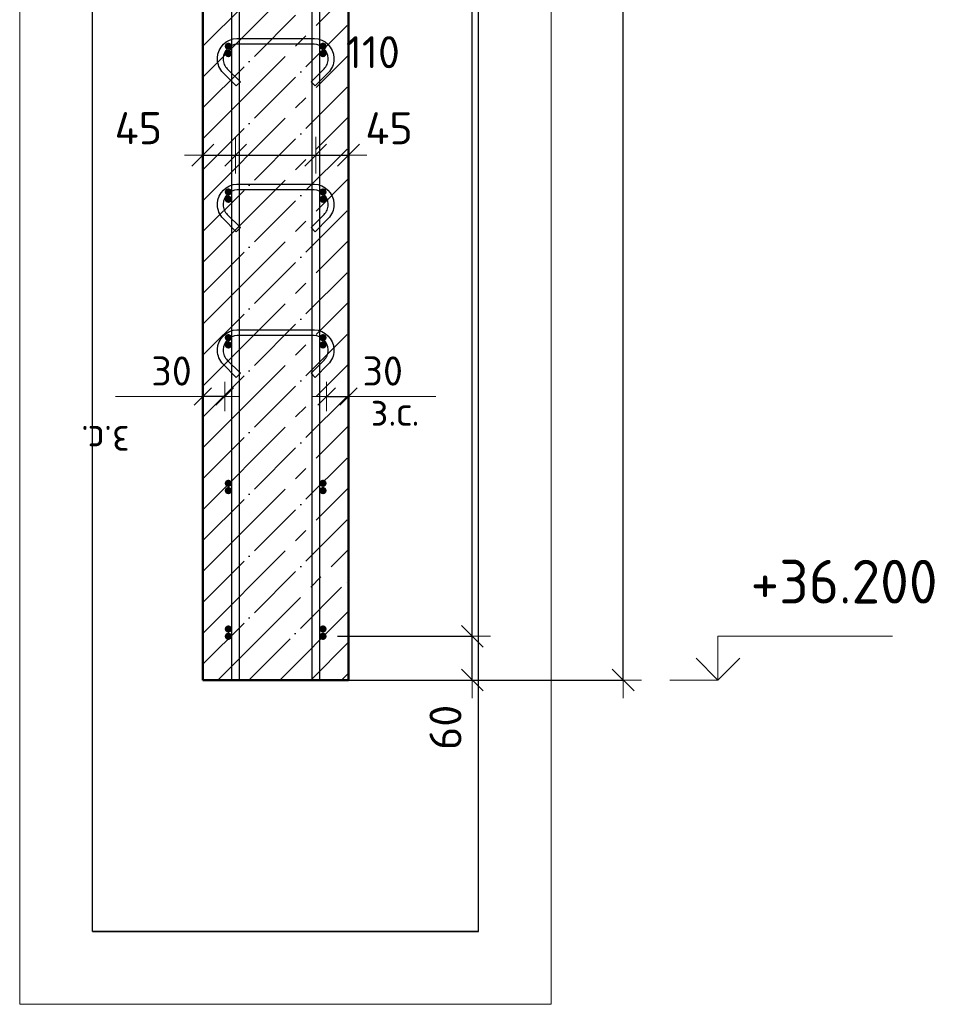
# Model space of a CAD drawing. Header units: millimetres. Extents: x -19950 to 69837, y -2757 to 40090.
# Tile 61 of 136: x 5910 to 7194, y 6347 to 7699. Entities that reach past the tile are written whole.
import ezdxf

# ---------------------------------------------------------------- set-up
doc = ezdxf.new("R2010")
doc.units = ezdxf.units.MM
doc.header["$PDMODE"] = 65
doc.linetypes.add('______11', pattern=[100, 80, -10, 0, -10])
doc.linetypes.add('______5', pattern=[220, 160, -20, 20, -20])
for name, color, linetype, lineweight in [('Standard', 7, 'Continuous', 25), ('Арм.стержн. Арматура края', 96, 'Continuous', 35), ('Арм.стержн. вертикальными 1', 22, 'Continuous', 35), ('Арм.стержн.горизонт. 1', 180, 'Continuous', 35), ('Высотная отметки_ общее', 7, 'Continuous', 13), ('Размерная линия_ общее', 7, 'Continuous', 13), ('Размерная линия_ общее_1', 7, 'Continuous', 13)]:
    doc.layers.add(name, color=color, linetype=linetype, lineweight=lineweight)
doc.layers.add('Арм.стержн.Стяжки', color=7, linetype='Continuous', lineweight=35, true_color=0x501e0f)
doc.styles.add('ISOCPEUR', font='ISOCPEUR')
doc.dimstyles.new('DIMSTYLE_3', dxfattribs={"dimtxt": 40, "dimasz": 40, "dimexe": 0, "dimexo": 0.001, "dimgap": 20, "dimtad": 2, "dimdec": 0, "dimrnd": 5, "dimzin": 12, "dimdsep": 46, "dimtxsty": 'ISOCPEUR', "dimblk1": 'ALL_ML_STRICH', "dimblk2": 'ALL_ML_STRICH', "dimsah": 1, "dimcen": 0, "dimse1": 1, "dimse2": 1, "dimclrd": 7, "dimclre": 256, "dimclrt": 7, "dimadec": 0, "dimazin": 0, "dimtfac": 1, "dimtdec": 0, "dimtix": 1, "dimtmove": 2, "dimatfit": 3, "dimfxl": 0, "dimtvp": 1.2, "dimtzin": 0, "dimlwd": 0, "dimlwe": -3, "dimarcsym": 0})
doc.dimstyles.new('DIMSTYLE_5', dxfattribs={"dimtxt": 44, "dimasz": 50, "dimexe": 0, "dimexo": 0, "dimgap": 22, "dimtad": 2, "dimdec": 0, "dimrnd": 5, "dimzin": 12, "dimdsep": 46, "dimtxsty": 'ISOCPEUR', "dimblk1": 'ALL_ML_STRICH', "dimblk2": 'ALL_ML_STRICH', "dimsah": 1, "dimcen": 0, "dimclrd": 7, "dimclre": 256, "dimclrt": 7, "dimadec": 0, "dimazin": 0, "dimtfac": 1, "dimtdec": 0, "dimtix": 1, "dimtmove": 2, "dimatfit": 3, "dimfxl": 0, "dimtvp": 1.2, "dimtzin": 0, "dimlwd": 0, "dimlwe": -3, "dimarcsym": 0})
doc.dimstyles.new('DIMSTYLE_7', dxfattribs={"dimtxt": 44, "dimasz": 50, "dimexe": 0, "dimexo": 0, "dimgap": 22, "dimtad": 2, "dimdec": 0, "dimrnd": 5, "dimzin": 12, "dimdsep": 46, "dimtxsty": 'ISOCPEUR', "dimblk1": 'ALL_ML_STRICH', "dimblk2": 'ALL_ML_STRICH', "dimsah": 1, "dimcen": 0, "dimclrd": 7, "dimclre": 256, "dimclrt": 7, "dimadec": 0, "dimazin": 0, "dimtfac": 1, "dimtdec": 0, "dimtix": 1, "dimtmove": 2, "dimatfit": 3, "dimfxl": 0, "dimtzin": 0, "dimlwd": 0, "dimlwe": -3, "dimarcsym": 0})
doc.dimstyles.new('DIMSTYLE_8', dxfattribs={"dimtxt": 44, "dimasz": 50, "dimexe": 0, "dimexo": 0.001, "dimgap": 22, "dimtad": 2, "dimdec": 0, "dimrnd": 5, "dimzin": 12, "dimdsep": 46, "dimtxsty": 'ISOCPEUR', "dimblk1": 'ALL_ML_STRICH', "dimblk2": 'ALL_ML_STRICH', "dimsah": 1, "dimcen": 0, "dimse1": 1, "dimse2": 1, "dimclrd": 7, "dimclre": 256, "dimclrt": 7, "dimadec": 0, "dimazin": 0, "dimtfac": 1, "dimtdec": 0, "dimtix": 1, "dimtmove": 2, "dimatfit": 3, "dimfxl": 0, "dimtvp": 1.2, "dimtzin": 0, "dimlwd": 0, "dimlwe": -3, "dimarcsym": 0})
doc.dimstyles.new('DIMSTYLE_9', dxfattribs={"dimtxt": 44, "dimasz": 50, "dimexe": 0, "dimexo": 0.001, "dimgap": 22, "dimtad": 2, "dimdec": 0, "dimrnd": 5, "dimzin": 12, "dimdsep": 46, "dimtxsty": 'ISOCPEUR', "dimblk1": 'ALL_ML_STRICH', "dimblk2": 'ALL_ML_STRICH', "dimsah": 1, "dimcen": 0, "dimse1": 1, "dimse2": 1, "dimclrd": 7, "dimclre": 256, "dimclrt": 7, "dimadec": 0, "dimazin": 0, "dimtfac": 1, "dimtdec": 0, "dimtix": 1, "dimtmove": 2, "dimatfit": 3, "dimfxl": 0, "dimtvp": 1.2, "dimtzin": 0, "dimlwd": 0, "dimlwe": -3, "dimarcsym": 0})

# ---------------------------------------------------------------- blocks, each defined once
blk = doc.blocks.new('ALL_ML_STRICH')
at = {"color": 0, "linetype": 'ByBlock', "lineweight": -2}
for p, q in [((-0.3, -0.3), (0.3, 0.3)), ((0, -0.5), (0, 0.5)), ((-1, 0), (0.5, 0))]:
    blk.add_line(p, q, dxfattribs=at)
blk = doc.blocks.new('*D16')
at = {"layer": 'DEFPOINTS', "color": 7, "linetype": 'Continuous', "lineweight": 13, "transparency": 33554687}
for p in [(6331.6, 7181.8), (6331.6, 7173.1), (6361.6, 7173.1)]:
    blk.add_point(p, dxfattribs=at)
at = {"layer": 'Размерная линия_ общее_1', "color": 7, "linetype": 'Continuous', "lineweight": -2, "transparency": 33554687}
blk.add_line((6331.6, 7181.8), (6361.6, 7181.8), dxfattribs=at)
at = {"layer": 'Размерная линия_ общее_1', "color": 7, "linetype": 'Continuous', "lineweight": 13, "transparency": 33554687, "xscale": 40, "yscale": 40, "zscale": 40, "rotation": 180}
blk.add_blockref('ALL_ML_STRICH', (6331.6, 7181.8), dxfattribs=at)
at = {"layer": 'Размерная линия_ общее_1', "color": 7, "linetype": 'Continuous', "lineweight": 13, "transparency": 33554687, "xscale": 40, "yscale": 40, "zscale": 40}
blk.add_blockref('ALL_ML_STRICH', (6361.6, 7181.8), dxfattribs=at)
at = {"layer": 'Размерная линия_ общее_1', "color": 7, "linetype": 'Continuous', "lineweight": 13, "transparency": 33554687, "insert": (6408.6, 7216.8), "char_height": 40, "width": 80, "attachment_point": 5, "style": 'ISOCPEUR'}
blk.add_mtext('\\A1;{30}', dxfattribs=at)
at = {"layer": 'Размерная линия_ общее_1', "color": 7, "linetype": 'Continuous', "lineweight": 13, "transparency": 33554687, "insert": (6392.1, 7181.6), "char_height": 40, "width": 2, "attachment_point": 1, "line_spacing_factor": 0.60241, "style": 'ISOCPEUR'}
blk.add_mtext('з.с.', dxfattribs=at)
blk = doc.blocks.new('*D17')
at = {"layer": 'DEFPOINTS', "color": 7, "linetype": 'Continuous', "lineweight": 13, "transparency": 33554687}
for p in [(6161.6, 7513.1), (6161.6, 7503.7), (6206.6, 7515.5)]:
    blk.add_point(p, dxfattribs=at)
at = {"layer": 'Размерная линия_ общее', "color": 7, "linetype": 'Continuous', "lineweight": -2, "transparency": 33554687}
blk.add_line((6161.6, 7513.1), (6206.6, 7513.1), dxfattribs=at)
at = {"layer": 'Размерная линия_ общее', "color": 7, "linetype": 'Continuous', "lineweight": 13, "transparency": 33554687, "xscale": 50, "yscale": 50, "zscale": 50, "rotation": 180}
blk.add_blockref('ALL_ML_STRICH', (6161.6, 7513.1), dxfattribs=at)
at = {"layer": 'Размерная линия_ общее', "color": 7, "linetype": 'Continuous', "lineweight": 13, "transparency": 33554687, "xscale": 50, "yscale": 50, "zscale": 50}
blk.add_blockref('ALL_ML_STRICH', (6206.6, 7513.1), dxfattribs=at)
at = {"layer": 'Размерная линия_ общее', "color": 7, "linetype": 'Continuous', "lineweight": 13, "transparency": 33554687, "insert": (6073, 7550.2), "char_height": 44, "width": 88, "attachment_point": 5, "style": 'ISOCPEUR'}
blk.add_mtext('\\A1;{45}', dxfattribs=at)
blk = doc.blocks.new('*D18')
at = {"layer": 'DEFPOINTS', "color": 7, "linetype": 'Continuous', "lineweight": 13, "transparency": 33554687}
for p in [(6316.6, 7519.4), (6206.6, 7515.5), (6206.6, 7513.1)]:
    blk.add_point(p, dxfattribs=at)
at = {"layer": 'Размерная линия_ общее', "color": 7, "linetype": 'Continuous', "lineweight": -2, "transparency": 33554687}
blk.add_line((6206.6, 7513.1), (6316.6, 7513.1), dxfattribs=at)
at = {"layer": 'Размерная линия_ общее', "color": 7, "linetype": 'Continuous', "lineweight": 13, "transparency": 33554687, "xscale": 50, "yscale": 50, "zscale": 50, "rotation": 180}
blk.add_blockref('ALL_ML_STRICH', (6206.6, 7513.1), dxfattribs=at)
at = {"layer": 'Размерная линия_ общее', "color": 7, "linetype": 'Continuous', "lineweight": 13, "transparency": 33554687, "xscale": 50, "yscale": 50, "zscale": 50}
blk.add_blockref('ALL_ML_STRICH', (6316.6, 7513.1), dxfattribs=at)
at = {"layer": 'Размерная линия_ общее', "color": 7, "linetype": 'Continuous', "lineweight": 13, "transparency": 33554687, "insert": (6395.1, 7654.5), "char_height": 44, "width": 132, "attachment_point": 5, "style": 'ISOCPEUR'}
blk.add_mtext('\\A1;{110}', dxfattribs=at)
blk = doc.blocks.new('*D19')
at = {"layer": 'DEFPOINTS', "color": 7, "linetype": 'Continuous', "lineweight": 13, "transparency": 33554687}
for p in [(6316.6, 7519.4), (6316.6, 7513.1), (6361.6, 7512.3)]:
    blk.add_point(p, dxfattribs=at)
at = {"layer": 'Размерная линия_ общее', "color": 7, "linetype": 'Continuous', "lineweight": -2, "transparency": 33554687}
blk.add_line((6316.6, 7513.1), (6361.6, 7513.1), dxfattribs=at)
at = {"layer": 'Размерная линия_ общее', "color": 7, "linetype": 'Continuous', "lineweight": 13, "transparency": 33554687, "xscale": 50, "yscale": 50, "zscale": 50, "rotation": 180}
blk.add_blockref('ALL_ML_STRICH', (6316.6, 7513.1), dxfattribs=at)
at = {"layer": 'Размерная линия_ общее', "color": 7, "linetype": 'Continuous', "lineweight": 13, "transparency": 33554687, "xscale": 50, "yscale": 50, "zscale": 50}
blk.add_blockref('ALL_ML_STRICH', (6361.6, 7513.1), dxfattribs=at)
at = {"layer": 'Размерная линия_ общее', "color": 7, "linetype": 'Continuous', "lineweight": 13, "transparency": 33554687, "insert": (6417.3, 7550.1), "char_height": 44, "width": 88, "attachment_point": 5, "style": 'ISOCPEUR'}
blk.add_mtext('\\A1;{45}', dxfattribs=at)
blk = doc.blocks.new('*D21')
at = {"layer": 'DEFPOINTS', "color": 7, "linetype": 'Continuous', "lineweight": 13, "transparency": 33554687}
for p in [(6191.6, 7181.8), (6161.6, 7173.1), (6191.6, 7173.1)]:
    blk.add_point(p, dxfattribs=at)
at = {"layer": 'Размерная линия_ общее_1', "color": 7, "linetype": 'Continuous', "lineweight": -2, "transparency": 33554687}
blk.add_line((6191.6, 7181.8), (6161.6, 7181.8), dxfattribs=at)
at = {"layer": 'Размерная линия_ общее_1', "color": 7, "linetype": 'Continuous', "lineweight": 13, "transparency": 33554687, "xscale": 40, "yscale": 40, "zscale": 40}
for p, rotation in [((6161.6, 7181.8), 180), ((6191.6, 7181.8), 360)]:
    blk.add_blockref('ALL_ML_STRICH', p, dxfattribs=dict(at, rotation=rotation))
at = {"layer": 'Размерная линия_ общее_1', "color": 7, "linetype": 'Continuous', "lineweight": 13, "transparency": 33554687, "insert": (6118.6, 7216.8), "char_height": 40, "width": 80, "attachment_point": 5, "style": 'ISOCPEUR'}
blk.add_mtext('\\A1;{30}', dxfattribs=at)
at = {"layer": 'Размерная линия_ общее_1', "color": 7, "linetype": 'Continuous', "lineweight": 13, "transparency": 33554687, "insert": (6061.1, 7101.6), "char_height": 40, "width": 2, "attachment_point": 1, "rotation": 180, "line_spacing_factor": 0.60241, "style": 'ISOCPEUR'}
blk.add_mtext('з.с.', dxfattribs=at)
blk = doc.blocks.new('COMPLEX_ELEVATIONDIM_1')
at = {"layer": 'Высотная отметки_ общее', "color": 7, "linetype": 'Continuous', "lineweight": 13, "transparency": 33554687}
for p, q in [((6868.8, 6792.6), (6868.8, 6852.6)), ((6868.8, 6852.6), (7108.8, 6852.6)), ((6868.8, 6792.6), (6838.8, 6822.6)), ((6868.8, 6792.6), (6898.8, 6822.6)), ((6868.8, 6792.6), (6868.8, 6792.6)), ((6868.8, 6792.6), (6868.8, 6792.6)), ((6868.8, 6792.6), (6868.8, 6792.6)), ((6868.8, 6792.6), (6868.8, 6792.6))]:
    blk.add_line(p, q, dxfattribs=at)
blk.add_lwpolyline([(6868.8, 6792.6), (6808.8, 6792.6), (6808.8, 6792.6), (6802.7, 6792.6)], dxfattribs=at)
at = {"layer": 'Высотная отметки_ общее', "color": 7, "linetype": 'Continuous', "lineweight": 13, "transparency": 33554687, "insert": (6913.8, 6897.6), "char_height": 60, "width": 298.477, "attachment_point": 7, "style": 'ISOCPEUR'}
blk.add_mtext('\\W0.96;+36.200', dxfattribs=at)
blk = doc.blocks.new('*D211')
at = {"layer": 'DEFPOINTS', "color": 7, "linetype": 'Continuous', "lineweight": 13, "transparency": 33554687}
for p in [(6326.6, 6852.6), (6307.5, 6792.6), (6531.6, 6792.6)]:
    blk.add_point(p, dxfattribs=at)
at = {"layer": 'Размерная линия_ общее', "color": 253, "linetype": 'Continuous', "lineweight": -2, "true_color": 0xa0a0a0, "transparency": 33554687}
for p, q in [((6346.6, 6852.6), (6531.6, 6852.6)), ((6327.5, 6792.6), (6531.6, 6792.6))]:
    blk.add_line(p, q, dxfattribs=at)
at = {"layer": 'Размерная линия_ общее', "color": 7, "linetype": 'Continuous', "lineweight": -2, "transparency": 33554687}
blk.add_line((6531.6, 6792.6), (6531.6, 6852.6), dxfattribs=at)
at = {"layer": 'Размерная линия_ общее', "color": 7, "linetype": 'Continuous', "lineweight": 13, "transparency": 33554687, "xscale": 50, "yscale": 50, "zscale": 50}
for p, rotation in [((6531.6, 6852.6), 90), ((6531.6, 6792.6), 270)]:
    blk.add_blockref('ALL_ML_STRICH', p, dxfattribs=dict(at, rotation=rotation))
at = {"layer": 'Размерная линия_ общее', "color": 7, "linetype": 'Continuous', "lineweight": 13, "transparency": 33554687, "insert": (6494.8, 6727.6), "char_height": 44, "width": 88, "attachment_point": 5, "rotation": 90, "style": 'ISOCPEUR'}
blk.add_mtext('\\A1;{60}', dxfattribs=at)
blk = doc.blocks.new('*D212')
at = {"layer": 'DEFPOINTS', "color": 7, "linetype": 'Continuous', "lineweight": 13, "transparency": 33554687}
for p in [(6326.6, 9852.6), (6326.6, 6852.6), (6531.6, 6852.6)]:
    blk.add_point(p, dxfattribs=at)
at = {"layer": 'Размерная линия_ общее', "color": 253, "linetype": 'Continuous', "lineweight": -2, "true_color": 0xa0a0a0, "transparency": 33554687}
for p, q in [((6346.6, 9852.6), (6531.6, 9852.6)), ((6346.6, 6852.6), (6531.6, 6852.6))]:
    blk.add_line(p, q, dxfattribs=at)
at = {"layer": 'Размерная линия_ общее', "color": 7, "linetype": 'Continuous', "lineweight": -2, "transparency": 33554687}
blk.add_line((6531.6, 6852.6), (6531.6, 9852.6), dxfattribs=at)
at = {"layer": 'Размерная линия_ общее', "color": 7, "linetype": 'Continuous', "lineweight": 13, "transparency": 33554687, "xscale": 50, "yscale": 50, "zscale": 50}
for p, rotation in [((6531.6, 9852.6), 90), ((6531.6, 6852.6), 270)]:
    blk.add_blockref('ALL_ML_STRICH', p, dxfattribs=dict(at, rotation=rotation))
at = {"layer": 'Размерная линия_ общее', "color": 7, "linetype": 'Continuous', "lineweight": 13, "transparency": 33554687, "insert": (6472.6, 8204.6), "char_height": 44, "width": 2.2, "attachment_point": 1, "rotation": 90, "line_spacing_factor": 0.60241, "style": 'ISOCPEUR'}
blk.add_mtext('\\W0.91;15х200=3000', dxfattribs=at)
blk = doc.blocks.new('*D214')
at = {"layer": 'DEFPOINTS', "color": 7, "linetype": 'Continuous', "lineweight": 13, "transparency": 33554687}
for p in [(6361.6, 9912.6), (6409.5, 6792.6), (6738.8, 6792.6)]:
    blk.add_point(p, dxfattribs=at)
at = {"layer": 'Размерная линия_ общее', "color": 253, "linetype": 'Continuous', "lineweight": -2, "true_color": 0xa0a0a0, "transparency": 33554687}
for p, q in [((6381.6, 9912.6), (6738.8, 9912.6)), ((6429.5, 6792.6), (6738.8, 6792.6))]:
    blk.add_line(p, q, dxfattribs=at)
at = {"layer": 'Размерная линия_ общее', "color": 7, "linetype": 'Continuous', "lineweight": -2, "transparency": 33554687}
blk.add_line((6738.8, 6792.6), (6738.8, 9912.6), dxfattribs=at)
at = {"layer": 'Размерная линия_ общее', "color": 7, "linetype": 'Continuous', "lineweight": 13, "transparency": 33554687, "xscale": 50, "yscale": 50, "zscale": 50}
for p, rotation in [((6738.8, 9912.6), 90), ((6738.8, 6792.6), 270)]:
    blk.add_blockref('ALL_ML_STRICH', p, dxfattribs=dict(at, rotation=rotation))
at = {"layer": 'Размерная линия_ общее', "color": 7, "linetype": 'Continuous', "lineweight": 13, "transparency": 33554687, "insert": (6701.8, 8359.2), "char_height": 44, "width": 176, "attachment_point": 5, "rotation": 90, "style": 'ISOCPEUR'}
blk.add_mtext('\\A1;{3120}', dxfattribs=at)

msp = doc.modelspace()

# ---------------------------------------------------------------- hatches: boundary and pattern name
at = {"layer": 'Арм.стержн. Арматура края', "linetype": 'Continuous', "lineweight": 50, "transparency": 33554687}
for points in [[(6201.6, 7662.6), (6201.2, 7664.5), (6200.1, 7666.1), (6198.5, 7667.2), (6196.6, 7667.6), (6194.7, 7667.2), (6193.1, 7666.1), (6192, 7664.5), (6191.6, 7662.6), (6192, 7660.7), (6193.1, 7659.1), (6194.7, 7658), (6196.6, 7657.6), (6198.5, 7658), (6200.1, 7659.1), (6201.2, 7660.7)], [(6331.6, 7662.6), (6331.2, 7664.5), (6330.1, 7666.1), (6328.5, 7667.2), (6326.6, 7667.6), (6324.7, 7667.2), (6323.1, 7666.1), (6322, 7664.5), (6321.6, 7662.6), (6322, 7660.7), (6323.1, 7659.1), (6324.7, 7658), (6326.6, 7657.6), (6328.5, 7658), (6330.1, 7659.1), (6331.2, 7660.7)], [(6201.6, 7462.6), (6201.2, 7464.5), (6200.1, 7466.1), (6198.5, 7467.2), (6196.6, 7467.6), (6194.7, 7467.2), (6193.1, 7466.1), (6192, 7464.5), (6191.6, 7462.6), (6192, 7460.7), (6193.1, 7459.1), (6194.7, 7458), (6196.6, 7457.6), (6198.5, 7458), (6200.1, 7459.1), (6201.2, 7460.7)], [(6331.6, 7462.6), (6331.2, 7464.5), (6330.1, 7466.1), (6328.5, 7467.2), (6326.6, 7467.6), (6324.7, 7467.2), (6323.1, 7466.1), (6322, 7464.5), (6321.6, 7462.6), (6322, 7460.7), (6323.1, 7459.1), (6324.7, 7458), (6326.6, 7457.6), (6328.5, 7458), (6330.1, 7459.1), (6331.2, 7460.7)], [(6201.6, 7262.6), (6201.2, 7264.5), (6200.1, 7266.1), (6198.5, 7267.2), (6196.6, 7267.6), (6194.7, 7267.2), (6193.1, 7266.1), (6192, 7264.5), (6191.6, 7262.6), (6192, 7260.7), (6193.1, 7259.1), (6194.7, 7258), (6196.6, 7257.6), (6198.5, 7258), (6200.1, 7259.1), (6201.2, 7260.7)], [(6331.6, 7262.6), (6331.2, 7264.5), (6330.1, 7266.1), (6328.5, 7267.2), (6326.6, 7267.6), (6324.7, 7267.2), (6323.1, 7266.1), (6322, 7264.5), (6321.6, 7262.6), (6322, 7260.7), (6323.1, 7259.1), (6324.7, 7258), (6326.6, 7257.6), (6328.5, 7258), (6330.1, 7259.1), (6331.2, 7260.7)], [(6201.6, 7062.6), (6201.2, 7064.5), (6200.1, 7066.1), (6198.5, 7067.2), (6196.6, 7067.6), (6194.7, 7067.2), (6193.1, 7066.1), (6192, 7064.5), (6191.6, 7062.6), (6192, 7060.7), (6193.1, 7059.1), (6194.7, 7058), (6196.6, 7057.6), (6198.5, 7058), (6200.1, 7059.1), (6201.2, 7060.7)], [(6331.6, 7062.6), (6331.2, 7064.5), (6330.1, 7066.1), (6328.5, 7067.2), (6326.6, 7067.6), (6324.7, 7067.2), (6323.1, 7066.1), (6322, 7064.5), (6321.6, 7062.6), (6322, 7060.7), (6323.1, 7059.1), (6324.7, 7058), (6326.6, 7057.6), (6328.5, 7058), (6330.1, 7059.1), (6331.2, 7060.7)], [(6201.6, 6862.6), (6201.2, 6864.5), (6200.1, 6866.1), (6198.5, 6867.2), (6196.6, 6867.6), (6194.7, 6867.2), (6193.1, 6866.1), (6192, 6864.5), (6191.6, 6862.6), (6192, 6860.7), (6193.1, 6859.1), (6194.7, 6858), (6196.6, 6857.6), (6198.5, 6858), (6200.1, 6859.1), (6201.2, 6860.7)], [(6331.6, 6862.6), (6331.2, 6864.5), (6330.1, 6866.1), (6328.5, 6867.2), (6326.6, 6867.6), (6324.7, 6867.2), (6323.1, 6866.1), (6322, 6864.5), (6321.6, 6862.6), (6322, 6860.7), (6323.1, 6859.1), (6324.7, 6858), (6326.6, 6857.6), (6328.5, 6858), (6330.1, 6859.1), (6331.2, 6860.7)]]:
    msp.add_hatch(color=4, dxfattribs=at).paths.add_polyline_path(points)
at = {"layer": 'Арм.стержн.горизонт. 1', "linetype": 'Continuous', "lineweight": 50, "transparency": 33554687}
for points in [[(6201.6, 7652.6), (6201.2, 7654.5), (6200.1, 7656.1), (6198.5, 7657.2), (6196.6, 7657.6), (6194.7, 7657.2), (6193.1, 7656.1), (6192, 7654.5), (6191.6, 7652.6), (6192, 7650.7), (6193.1, 7649.1), (6194.7, 7648), (6196.6, 7647.6), (6198.5, 7648), (6200.1, 7649.1), (6201.2, 7650.7)], [(6331.6, 7652.6), (6331.2, 7654.5), (6330.1, 7656.1), (6328.5, 7657.2), (6326.6, 7657.6), (6324.7, 7657.2), (6323.1, 7656.1), (6322, 7654.5), (6321.6, 7652.6), (6322, 7650.7), (6323.1, 7649.1), (6324.7, 7648), (6326.6, 7647.6), (6328.5, 7648), (6330.1, 7649.1), (6331.2, 7650.7)], [(6201.6, 7452.6), (6201.2, 7454.5), (6200.1, 7456.1), (6198.5, 7457.2), (6196.6, 7457.6), (6194.7, 7457.2), (6193.1, 7456.1), (6192, 7454.5), (6191.6, 7452.6), (6192, 7450.7), (6193.1, 7449.1), (6194.7, 7448), (6196.6, 7447.6), (6198.5, 7448), (6200.1, 7449.1), (6201.2, 7450.7)], [(6331.6, 7452.6), (6331.2, 7454.5), (6330.1, 7456.1), (6328.5, 7457.2), (6326.6, 7457.6), (6324.7, 7457.2), (6323.1, 7456.1), (6322, 7454.5), (6321.6, 7452.6), (6322, 7450.7), (6323.1, 7449.1), (6324.7, 7448), (6326.6, 7447.6), (6328.5, 7448), (6330.1, 7449.1), (6331.2, 7450.7)], [(6201.6, 7252.6), (6201.2, 7254.5), (6200.1, 7256.1), (6198.5, 7257.2), (6196.6, 7257.6), (6194.7, 7257.2), (6193.1, 7256.1), (6192, 7254.5), (6191.6, 7252.6), (6192, 7250.7), (6193.1, 7249.1), (6194.7, 7248), (6196.6, 7247.6), (6198.5, 7248), (6200.1, 7249.1), (6201.2, 7250.7)], [(6331.6, 7252.6), (6331.2, 7254.5), (6330.1, 7256.1), (6328.5, 7257.2), (6326.6, 7257.6), (6324.7, 7257.2), (6323.1, 7256.1), (6322, 7254.5), (6321.6, 7252.6), (6322, 7250.7), (6323.1, 7249.1), (6324.7, 7248), (6326.6, 7247.6), (6328.5, 7248), (6330.1, 7249.1), (6331.2, 7250.7)], [(6201.6, 7052.6), (6201.2, 7054.5), (6200.1, 7056.1), (6198.5, 7057.2), (6196.6, 7057.6), (6194.7, 7057.2), (6193.1, 7056.1), (6192, 7054.5), (6191.6, 7052.6), (6192, 7050.7), (6193.1, 7049.1), (6194.7, 7048), (6196.6, 7047.6), (6198.5, 7048), (6200.1, 7049.1), (6201.2, 7050.7)], [(6331.6, 7052.6), (6331.2, 7054.5), (6330.1, 7056.1), (6328.5, 7057.2), (6326.6, 7057.6), (6324.7, 7057.2), (6323.1, 7056.1), (6322, 7054.5), (6321.6, 7052.6), (6322, 7050.7), (6323.1, 7049.1), (6324.7, 7048), (6326.6, 7047.6), (6328.5, 7048), (6330.1, 7049.1), (6331.2, 7050.7)], [(6201.6, 6852.6), (6201.2, 6854.5), (6200.1, 6856.1), (6198.5, 6857.2), (6196.6, 6857.6), (6194.7, 6857.2), (6193.1, 6856.1), (6192, 6854.5), (6191.6, 6852.6), (6192, 6850.7), (6193.1, 6849.1), (6194.7, 6848), (6196.6, 6847.6), (6198.5, 6848), (6200.1, 6849.1), (6201.2, 6850.7)], [(6331.6, 6852.6), (6331.2, 6854.5), (6330.1, 6856.1), (6328.5, 6857.2), (6326.6, 6857.6), (6324.7, 6857.2), (6323.1, 6856.1), (6322, 6854.5), (6321.6, 6852.6), (6322, 6850.7), (6323.1, 6849.1), (6324.7, 6848), (6326.6, 6847.6), (6328.5, 6848), (6330.1, 6849.1), (6331.2, 6850.7)]]:
    msp.add_hatch(color=4, dxfattribs=at).paths.add_polyline_path(points)

# ---------------------------------------------------------------- linework, layer by layer
at = {"layer": 'Standard', "color": 52, "linetype": 'Continuous', "lineweight": -3, "transparency": 33554687}
for p, q in [((6010.1, 6447.4), (6010.1, 10152.8)), ((6010.1, 6447.4), (6010.1, 10152.8)), ((6540.1, 6447.4), (6540.1, 10152.8)), ((6540.1, 6447.4), (6540.1, 10152.8)), ((6540.1, 6447.4), (6010.1, 6447.4)), ((6010.1, 6447.4), (6540.1, 6447.4))]:
    msp.add_line(p, q, dxfattribs=at)
at = {"layer": 'Standard', "color": 7, "linetype": 'Continuous', "lineweight": 50, "transparency": 33554687}
for p, q in [((6161.6, 9912.6), (6161.6, 6792.6)), ((6361.6, 6792.6), (6361.6, 9912.6)), ((6161.6, 6792.6), (6361.6, 6792.6))]:
    msp.add_line(p, q, dxfattribs=at)
at = {"layer": 'Standard', "color": 7, "linetype": '______11', "lineweight": -3, "transparency": 33554687}
for p, q in [((6161.6, 7662.7), (6361.6, 7862.7)), ((6161.6, 7577.9), (6361.6, 7777.9)), ((6161.6, 7493), (6361.6, 7693)), ((6161.6, 7408.2), (6361.6, 7608.2)), ((6161.6, 7323.3), (6361.6, 7523.3)), ((6161.6, 7238.5), (6361.6, 7438.5)), ((6161.6, 7153.6), (6361.6, 7353.6)), ((6161.6, 7068.8), (6361.6, 7268.8)), ((6161.6, 6983.9), (6361.6, 7183.9)), ((6161.6, 6899.1), (6361.6, 7099.1)), ((6161.6, 6814.2), (6361.6, 7014.2)), ((6224.9, 6792.6), (6361.6, 6929.4)), ((6309.7, 6792.6), (6361.6, 6844.5))]:
    msp.add_line(p, q, dxfattribs=at)
at = {"layer": 'Standard', "color": 7, "linetype": '______5', "lineweight": -3, "transparency": 33554687}
for p, q in [((6161.6, 7620.3), (6361.6, 7820.3)), ((6161.6, 7535.5), (6361.6, 7735.5)), ((6161.6, 7450.6), (6361.6, 7650.6)), ((6161.6, 7365.8), (6361.6, 7565.8)), ((6161.6, 7280.9), (6361.6, 7480.9)), ((6161.6, 7196.1), (6361.6, 7396.1)), ((6161.6, 7111.2), (6361.6, 7311.2)), ((6161.6, 7026.4), (6361.6, 7226.4)), ((6161.6, 6941.5), (6361.6, 7141.5)), ((6161.6, 6856.6), (6361.6, 7056.6)), ((6182.4, 6792.6), (6361.6, 6971.8)), ((6267.3, 6792.6), (6361.6, 6886.9)), ((6352.1, 6792.6), (6361.6, 6802.1))]:
    msp.add_line(p, q, dxfattribs=at)
at = {"layer": 'Standard', "color": 7, "linetype": 'Continuous', "lineweight": 13, "transparency": 33554687}
for p, q in [((6161.6, 7181.8), (6041.6, 7181.8)), ((6361.6, 7181.8), (6481.6, 7181.8))]:
    msp.add_line(p, q, dxfattribs=at)
msp.add_lwpolyline([(5910.1, 6347.4), (6640.1, 6347.4), (6640.1, 10252.8), (5910.1, 10252.8), (5910.1, 6347.4)], dxfattribs=at)
at = {"layer": 'Арм.стержн. вертикальными 1', "color": 4, "linetype": 'Continuous', "lineweight": 25, "transparency": 33554687}
for points in [[(6201.6, 6792.6), (6201.6, 10003.6), (6201, 10008.1), (6199.5, 10012.7), (6197.1, 10016.9), (6194.3, 10020.3), (6190.9, 10023.1), (6186.7, 10025.5), (6182.1, 10027), (6177.6, 10027.6), (6005.1, 10027.6), (6005.1, 10037.6), (6178.3, 10037.6), (6184.4, 10036.8), (6190.7, 10034.7), (6196.6, 10031.4), (6201.4, 10027.4), (6205.4, 10022.6), (6208.7, 10016.7), (6210.8, 10010.4), (6211.6, 10004.3), (6211.6, 6792.6), (6201.6, 6792.6)], [(6201.6, 6792.6), (6201.6, 10003.6), (6201, 10008.1), (6199.5, 10012.7), (6197.1, 10016.9), (6194.3, 10020.3), (6190.9, 10023.1), (6186.7, 10025.5), (6182.1, 10027), (6177.6, 10027.6), (6005.1, 10027.6), (6005.1, 10037.6), (6178.3, 10037.6), (6184.4, 10036.8), (6190.7, 10034.7), (6196.6, 10031.4), (6201.4, 10027.4), (6205.4, 10022.6), (6208.7, 10016.7), (6210.8, 10010.4), (6211.6, 10004.3), (6211.6, 6792.6), (6201.6, 6792.6)], [(6311.6, 6792.6), (6311.6, 10004.3), (6312.5, 10010.4), (6314.6, 10016.7), (6317.8, 10022.6), (6321.8, 10027.4), (6326.7, 10031.4), (6332.5, 10034.7), (6338.9, 10036.8), (6345, 10037.6), (6545.1, 10037.6), (6545.1, 10027.6), (6345.7, 10027.6), (6341.1, 10027), (6336.6, 10025.5), (6332.4, 10023.1), (6328.9, 10020.3), (6326.1, 10016.9), (6323.7, 10012.7), (6322.2, 10008.1), (6321.6, 10003.6), (6321.6, 6792.6), (6311.6, 6792.6)], [(6311.6, 6792.6), (6311.6, 10004.3), (6312.5, 10010.4), (6314.6, 10016.7), (6317.8, 10022.6), (6321.8, 10027.4), (6326.7, 10031.4), (6332.5, 10034.7), (6338.9, 10036.8), (6345, 10037.6), (6545.1, 10037.6), (6545.1, 10027.6), (6345.7, 10027.6), (6341.1, 10027), (6336.6, 10025.5), (6332.4, 10023.1), (6328.9, 10020.3), (6326.1, 10016.9), (6323.7, 10012.7), (6322.2, 10008.1), (6321.6, 10003.6), (6321.6, 6792.6), (6311.6, 6792.6)]]:
    msp.add_lwpolyline(points, dxfattribs=at)
at = {"layer": 'Арм.стержн.горизонт. 1', "color": 52, "linetype": 'Continuous', "lineweight": 50, "transparency": 33554687}
for p, q in [((6161.6, 6792.6), (6161.6, 6792.6)), ((6361.6, 6792.6), (6361.6, 6792.6))]:
    msp.add_line(p, q, dxfattribs=at)
at = {"layer": 'Арм.стержн.Стяжки', "color": 40, "linetype": 'Continuous', "lineweight": 25, "transparency": 33554687}
for points in [[(6310.2, 7613.7), (6328, 7631.6), (6329.3, 7633), (6330.4, 7634.6), (6331.3, 7636.2), (6332.1, 7637.8), (6332.7, 7639.6), (6333.2, 7641.4), (6333.5, 7643.2), (6333.6, 7645.1), (6333.6, 7646.2), (6333.1, 7649.9), (6331.9, 7653.5), (6330, 7656.9), (6327.7, 7659.6), (6325, 7661.9), (6321.7, 7663.8), (6318, 7665), (6314.4, 7665.5), (6208.8, 7665.5), (6205.2, 7665), (6201.6, 7663.8), (6198.2, 7661.9), (6195.5, 7659.6), (6193.2, 7656.9), (6191.3, 7653.5), (6190.1, 7649.9), (6189.6, 7646.2), (6189.6, 7645.1), (6189.7, 7643.2), (6190, 7641.4), (6190.5, 7639.6), (6191.1, 7637.8), (6191.9, 7636.2), (6192.9, 7634.6), (6194, 7633), (6195.2, 7631.6), (6213.1, 7613.7), (6207.4, 7608.1), (6189.3, 7626.1), (6187.7, 7628.1), (6186.2, 7630.2), (6184.8, 7632.4), (6183.7, 7634.8), (6182.9, 7637.2), (6182.2, 7639.7), (6181.8, 7642.3), (6181.6, 7644.8), (6181.6, 7646.8), (6182.3, 7651.7), (6184, 7656.8), (6186.6, 7661.4), (6189.8, 7665.3), (6193.7, 7668.5), (6198.3, 7671.1), (6203.4, 7672.8), (6208.3, 7673.5), (6314.9, 7673.5), (6319.8, 7672.8), (6324.9, 7671.1), (6329.6, 7668.5), (6333.4, 7665.3), (6336.6, 7661.4), (6339.3, 7656.8), (6340.9, 7651.7), (6341.6, 7646.8), (6341.6, 7644.8), (6341.4, 7642.3), (6341, 7639.7), (6340.4, 7637.2), (6339.5, 7634.8), (6338.4, 7632.4), (6337.1, 7630.2), (6335.5, 7628.1), (6333.9, 7626.1), (6315.8, 7608.1), (6310.2, 7613.7)], [(6310.2, 7413.7), (6328, 7431.6), (6329.3, 7433), (6330.4, 7434.6), (6331.3, 7436.2), (6332.1, 7437.8), (6332.7, 7439.6), (6333.2, 7441.4), (6333.5, 7443.2), (6333.6, 7445.1), (6333.6, 7446.2), (6333.1, 7449.9), (6331.9, 7453.5), (6330, 7456.9), (6327.7, 7459.6), (6325, 7461.9), (6321.7, 7463.8), (6318, 7465), (6314.4, 7465.5), (6208.8, 7465.5), (6205.2, 7465), (6201.6, 7463.8), (6198.2, 7461.9), (6195.5, 7459.6), (6193.2, 7456.9), (6191.3, 7453.5), (6190.1, 7449.9), (6189.6, 7446.2), (6189.6, 7445.1), (6189.7, 7443.2), (6190, 7441.4), (6190.5, 7439.6), (6191.1, 7437.8), (6191.9, 7436.2), (6192.9, 7434.6), (6194, 7433), (6195.2, 7431.6), (6213.1, 7413.7), (6207.4, 7408.1), (6189.3, 7426.1), (6187.7, 7428.1), (6186.2, 7430.2), (6184.8, 7432.4), (6183.7, 7434.8), (6182.9, 7437.2), (6182.2, 7439.7), (6181.8, 7442.3), (6181.6, 7444.8), (6181.6, 7446.8), (6182.3, 7451.7), (6184, 7456.8), (6186.6, 7461.4), (6189.8, 7465.3), (6193.7, 7468.5), (6198.3, 7471.1), (6203.4, 7472.8), (6208.3, 7473.5), (6314.9, 7473.5), (6319.8, 7472.8), (6324.9, 7471.1), (6329.6, 7468.5), (6333.4, 7465.3), (6336.6, 7461.4), (6339.3, 7456.8), (6340.9, 7451.7), (6341.6, 7446.8), (6341.6, 7444.8), (6341.4, 7442.3), (6341, 7439.7), (6340.4, 7437.2), (6339.5, 7434.8), (6338.4, 7432.4), (6337.1, 7430.2), (6335.5, 7428.1), (6333.9, 7426.1), (6315.8, 7408.1), (6310.2, 7413.7)], [(6310.2, 7213.7), (6328, 7231.6), (6329.3, 7233), (6330.4, 7234.6), (6331.3, 7236.2), (6332.1, 7237.8), (6332.7, 7239.6), (6333.2, 7241.4), (6333.5, 7243.2), (6333.6, 7245.1), (6333.6, 7246.2), (6333.1, 7249.9), (6331.9, 7253.5), (6330, 7256.9), (6327.7, 7259.6), (6325, 7261.9), (6321.7, 7263.8), (6318, 7265), (6314.4, 7265.5), (6208.8, 7265.5), (6205.2, 7265), (6201.6, 7263.8), (6198.2, 7261.9), (6195.5, 7259.6), (6193.2, 7256.9), (6191.3, 7253.5), (6190.1, 7249.9), (6189.6, 7246.2), (6189.6, 7245.1), (6189.7, 7243.2), (6190, 7241.4), (6190.5, 7239.6), (6191.1, 7237.8), (6191.9, 7236.2), (6192.9, 7234.6), (6194, 7233), (6195.2, 7231.6), (6213.1, 7213.7), (6207.4, 7208.1), (6189.3, 7226.1), (6187.7, 7228.1), (6186.2, 7230.2), (6184.8, 7232.4), (6183.7, 7234.8), (6182.9, 7237.2), (6182.2, 7239.7), (6181.8, 7242.3), (6181.6, 7244.8), (6181.6, 7246.8), (6182.3, 7251.7), (6184, 7256.8), (6186.6, 7261.4), (6189.8, 7265.3), (6193.7, 7268.5), (6198.3, 7271.1), (6203.4, 7272.8), (6208.3, 7273.5), (6314.9, 7273.5), (6319.8, 7272.8), (6324.9, 7271.1), (6329.6, 7268.5), (6333.4, 7265.3), (6336.6, 7261.4), (6339.3, 7256.8), (6340.9, 7251.7), (6341.6, 7246.8), (6341.6, 7244.8), (6341.4, 7242.3), (6341, 7239.7), (6340.4, 7237.2), (6339.5, 7234.8), (6338.4, 7232.4), (6337.1, 7230.2), (6335.5, 7228.1), (6333.9, 7226.1), (6315.8, 7208.1), (6310.2, 7213.7)]]:
    msp.add_lwpolyline(points, dxfattribs=at)

# ---------------------------------------------------------------- block references
at = {"layer": 'Высотная отметки_ общее', "color": 7, "linetype": 'Continuous', "lineweight": 13, "transparency": 33554687}
msp.add_blockref('COMPLEX_ELEVATIONDIM_1', (0, 0), dxfattribs=at)

# ---------------------------------------------------------------- dimensions: what is measured, and where the dimension line sits
at = {"layer": 'Размерная линия_ общее', "color": 7, "linetype": 'Continuous', "lineweight": 13, "transparency": 33554687}
for base, p1, p2, dimstyle, picture, middle in [((6738.8, 9912.6), (6429.5, 6792.6), (6381.6, 9912.6), 'DIMSTYLE_7', '*D214', (6701.8, 8359.2)), ((6531.6, 6852.6), (6327.5, 6792.6), (6346.6, 6852.6), 'DIMSTYLE_5', '*D211', (6494.8, 6727.6))]:
    dim = msp.add_linear_dim(base=base, p1=p1, p2=p2, angle=90, dimstyle=dimstyle, override={"dimpost": '<>', "dimclrd": 7, "dimclre": 253, "dimclrt": 7, "dimlwd": 0, "dimlwe": 65533}, dxfattribs=at)
    dim.commit()
    dim.dimension.update_dxf_attribs({"geometry": picture, "text_midpoint": middle, "dimtype": 160})
dim = msp.add_linear_dim(base=(6531.6, 9852.6), p1=(6346.6, 6852.6), p2=(6346.6, 9852.6), angle=90, text='\\W0.91;15х200=3000', dimstyle='DIMSTYLE_7', override={"dimpost": '<>', "dimclrd": 7, "dimclre": 253, "dimclrt": 7, "dimlwd": 0, "dimlwe": 65533}, dxfattribs=at)
dim.commit()
dim.dimension.update_dxf_attribs({"geometry": '*D212', "text_midpoint": (6509.6, 8352.6), "dimtype": 160})
for base, p1, p2, dimstyle, picture, middle in [((6316.6, 7513.1), (6206.6, 7515.5), (6316.6, 7519.4), 'DIMSTYLE_9', '*D18', (6395.1, 7654.5)), ((6206.6, 7513.1), (6161.6, 7503.7), (6206.6, 7515.5), 'DIMSTYLE_8', '*D17', (6073, 7550.2)), ((6361.6, 7513.1), (6316.6, 7519.4), (6361.6, 7512.3), 'DIMSTYLE_9', '*D19', (6417.3, 7550.1))]:
    dim = msp.add_linear_dim(base=base, p1=p1, p2=p2, dimstyle=dimstyle, override={"dimpost": '<>', "dimclrd": 7, "dimclre": 253, "dimclrt": 7, "dimlwd": 0, "dimlwe": 65533}, dxfattribs=at)
    dim.commit()
    dim.dimension.update_dxf_attribs({"geometry": picture, "text_midpoint": middle, "dimtype": 160})
at = {"layer": 'Размерная линия_ общее_1', "color": 7, "linetype": 'Continuous', "lineweight": 13, "transparency": 33554687}
dim = msp.add_linear_dim(base=(6161.6, 7181.8), p1=(6191.6, 7173.1), p2=(6161.6, 7173.1), angle=180, text='<>\\Xз.с.', dimstyle='DIMSTYLE_3', override={"dimpost": '<>', "dimclrd": 7, "dimclre": 253, "dimclrt": 7, "dimlwd": 0, "dimlwe": 65533}, dxfattribs=at)
dim.commit()
dim.dimension.update_dxf_attribs({"geometry": '*D21', "text_midpoint": (6118.6, 7216.8), "dimtype": 160})
dim = msp.add_linear_dim(base=(6361.6, 7181.8), p1=(6331.6, 7173.1), p2=(6361.6, 7173.1), text='<>\\Xз.с.', dimstyle='DIMSTYLE_3', override={"dimpost": '<>', "dimclrd": 7, "dimclre": 253, "dimclrt": 7, "dimlwd": 0, "dimlwe": 65533}, dxfattribs=at)
dim.commit()
dim.dimension.update_dxf_attribs({"geometry": '*D16', "text_midpoint": (6408.6, 7216.8), "dimtype": 160})

doc.saveas('drawing.dxf')
